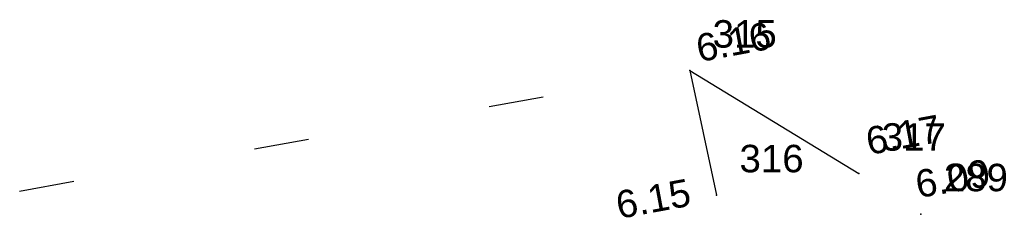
# Model space of a CAD drawing. Header units: inches. Extents: x 3.5 to 14.2, y 8.6 to 10.7.
import ezdxf
from ezdxf.enums import TextEntityAlignment as Align

# ---------------------------------------------------------------- set-up
doc = ezdxf.new("R2010")
doc.units = ezdxf.units.IN
doc.header["$MEASUREMENT"] = 0
doc.linetypes.add('3-10', pattern=[2.6, 0.6, -2])
for name, color, linetype in [('polygoalt', 7, 'Continuous'), ('polygomat', 7, 'Continuous'), ('TopoAlt', 3, 'Continuous'), ('TopoMat', 4, 'Continuous'), ('TopoPts', 7, 'Continuous'), ('Voir_sign_hor_axe', 7, 'Continuous'), ('Voir_sign_hor_cont', 7, 'Continuous')]:
    doc.layers.add(name, color=color, linetype=linetype)
doc.styles.get("Standard").update_dxf_attribs({"font": 'arial.ttf'})

# ---------------------------------------------------------------- blocks, each defined once
blk = doc.blocks.new('PointTopo')
at = {"color": 0}
blk.add_point((0, 0), dxfattribs=at)
at = {"layer": 'polygoalt'}
blk.add_attdef('ALT', text='', height=0.75, dxfattribs=at).set_placement((0.25, -0.25), align=Align.TOP_LEFT)
at = {"layer": 'polygomat'}
blk.add_attdef('MAT', (0.25, 0.25), '', height=1.25, dxfattribs=at)

msp = doc.modelspace()

# ---------------------------------------------------------------- linework, layer by layer
at = {"layer": 'Voir_sign_hor_axe', "linetype": '3-10', "flags": 128}
msp.add_lwpolyline([(3.483, 8.875), (10.787, 10.192)], dxfattribs=at)
at = {"layer": 'Voir_sign_hor_cont', "linetype": 'Continuous', "flags": 128}
for points in [[(10.787, 10.192), (12.63, 9.066)], [(10.787, 10.192), (11.08, 8.83)]]:
    msp.add_lwpolyline(points, dxfattribs=at)

# ---------------------------------------------------------------- block references
at = {"layer": 'TopoPts'}
ref = msp.add_blockref('PointTopo', (10.787, 10.192), dxfattribs=at)
ref.add_attrib('MAT', '315', (11.037, 10.442), dxfattribs={"layer": 'TopoMat', "height": 0.3})
ref.add_attrib('ALT', '6.16', dxfattribs={"layer": 'TopoAlt', "height": 0.3, "rotation": 10.5285}).set_placement((10.835, 10.578), align=Align.TOP_LEFT)
ref = msp.add_blockref('PointTopo', (12.63, 9.066), dxfattribs=at)
ref.add_attrib('MAT', '317', (12.88, 9.316), dxfattribs={"layer": 'TopoMat', "height": 0.3})
ref.add_attrib('ALT', '6.17', dxfattribs={"layer": 'TopoAlt', "height": 0.3, "rotation": 10.5285}).set_placement((12.686, 9.563), align=Align.TOP_LEFT)
ref = msp.add_blockref('PointTopo', (11.08, 8.83), dxfattribs=at)
ref.add_attrib('MAT', '316', (11.33, 9.08), dxfattribs={"layer": 'TopoMat', "height": 0.3})
ref.add_attrib('ALT', '6.15', dxfattribs={"layer": 'TopoAlt', "height": 0.3, "rotation": 10.5285}).set_placement((9.961, 8.865), align=Align.TOP_LEFT)
ref = msp.add_blockref('PointTopo', (13.307, 8.623), dxfattribs=at)
ref.add_attrib('MAT', '289', (13.557, 8.873), dxfattribs={"layer": 'TopoMat', "height": 0.3})
ref.add_attrib('ALT', '6.09', dxfattribs={"layer": 'TopoAlt', "height": 0.3, "rotation": 9.5442}).set_placement((13.227, 9.094), align=Align.TOP_LEFT)

doc.saveas('drawing.dxf')
